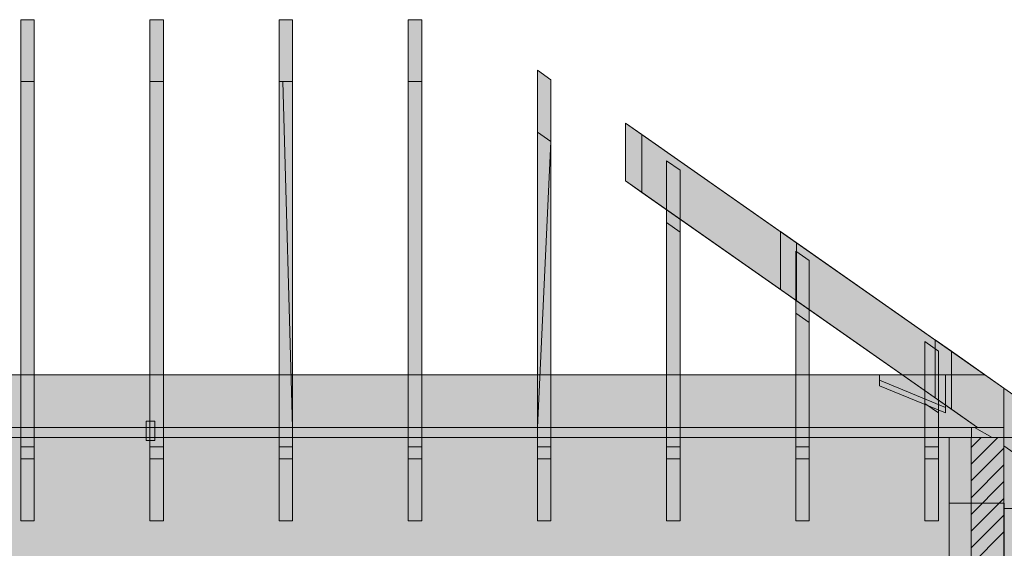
# Model space of a CAD drawing. Header units: millimetres. Extents: x 17 to 413, y 4 to 292.
# Tile 6 of 9: x 144 to 235, y 189 to 238. Entities that reach past the tile are written whole.
import ezdxf

# ---------------------------------------------------------------- set-up
doc = ezdxf.new("R2010")
doc.units = ezdxf.units.MM
for name, color, linetype in [('FILL-C_BDBDBF', 7, 'Continuous'), ('FILL-C_CCB294', 7, 'Continuous'), ('FILL-EPS', 7, 'Continuous'), ('FILL-TIMBER', 7, 'Continuous'), ('FILL-WHITE', 7, 'Continuous'), ('LINE-CORE', 7, 'Continuous'), ('LINE-INK', 7, 'Continuous'), ('LINE-STEEL_GREY', 7, 'Continuous'), ('LINE-TIMBER_DK', 7, 'Continuous')]:
    doc.layers.add(name, color=color, linetype=linetype)

msp = doc.modelspace()

# ---------------------------------------------------------------- hatches: boundary and pattern name
at = {"layer": 'FILL-C_BDBDBF', "true_color": 0xbdbdbf}
h = msp.add_hatch(color=9, dxfattribs=at)
h.dxf.hatch_style = 1
h.paths.add_polyline_path([(235.01, 141.301), (232.786, 141.301), (231.962, 141.301), (231.962, 199.203), (235.01, 199.203)])
at = {"layer": 'FILL-C_CCB294', "true_color": 0xccb294}
h = msp.add_hatch(color=253, dxfattribs=at)
h.dxf.hatch_style = 1
h.paths.add_polyline_path([(232.01, 199.203), (232.01, 199.451), (232.01, 200.139), (234.216, 200.139), (235.01, 200.139), (235.01, 199.891), (235.01, 199.203), (232.804, 199.203)])
h = msp.add_hatch(color=253, dxfattribs=at)
h.dxf.hatch_style = 1
h.paths.add_polyline_path([(232.01, 199.203), (232.01, 199.451), (232.01, 200.139), (234.216, 200.139), (235.01, 200.139), (235.01, 199.891), (235.01, 199.203), (232.804, 199.203)])
at = {"layer": 'FILL-EPS', "true_color": 0xccffff}
h = msp.add_hatch(color=7, dxfattribs=at)
h.dxf.hatch_style = 1
h.paths.add_polyline_path([(229.93, 199.203), (231.962, 199.203), (231.962, 141.301), (229.93, 141.301), (229.93, 143.294), (229.93, 153.483), (229.93, 158.47), (229.93, 159.694), (229.93, 168.223), (229.93, 172.279), (229.93, 193.117), (229.93, 193.41), (229.93, 194.305)])
h = msp.add_hatch(color=7, dxfattribs=at)
h.dxf.hatch_style = 1
h.paths.add_polyline_path([(237.042, 196.411), (237.042, 195.553), (237.042, 192.617), (237.042, 188.404), (237.042, 168.223), (237.042, 165.39), (237.042, 153.483), (237.042, 150.036), (237.042, 149.621), (237.042, 149.126), (237.042, 148.049), (237.042, 144.753), (237.042, 140.801), (236.16, 140.801), (235.031, 140.801), (235.031, 141.078), (235.031, 141.301), (235.01, 141.301), (235.01, 199.203), (235.28, 199.203), (237.042, 199.203), (237.042, 197.349), (237.042, 197.116)])
at = {"layer": 'FILL-TIMBER', "true_color": 0xedd6a8}
h = msp.add_hatch(color=41, dxfattribs=at)
h.dxf.hatch_style = 1
h.paths.add_polyline_path([(144.932, 238.025), (144.932, 233.791), (144.932, 232.281), (143.998, 232.281), (143.672, 232.281), (143.672, 232.728), (143.672, 233.709), (143.672, 238.025), (144.601, 238.025)])
h = msp.add_hatch(color=41, dxfattribs=at)
h.dxf.hatch_style = 1
h.paths.add_polyline_path([(156.134, 238.025), (156.932, 238.025), (156.932, 234.386), (156.932, 232.281), (156.15, 232.281), (155.672, 232.281), (155.672, 232.94), (155.672, 234.386), (155.672, 238.025)])
h = msp.add_hatch(color=41, dxfattribs=at)
h.dxf.hatch_style = 1
h.paths.add_polyline_path([(168.003, 238.025), (168.932, 238.025), (168.932, 233.709), (168.932, 232.281), (168.017, 232.281), (167.672, 232.281), (167.672, 232.754), (167.672, 233.791), (167.672, 238.025)])
h = msp.add_hatch(color=41, dxfattribs=at)
h.dxf.hatch_style = 1
h.paths.add_polyline_path([(180.932, 238.025), (180.932, 232.722), (180.932, 232.281), (179.802, 232.281), (179.672, 232.281), (179.672, 232.458), (179.672, 232.846), (179.672, 238.025), (180.835, 238.025)])
at = {"layer": 'FILL-WHITE', "true_color": 0xffffff}
h = msp.add_hatch(color=7, dxfattribs=at)
h.dxf.hatch_style = 1
h.paths.add_polyline_path([(143.672, 204.085), (143.672, 238.025), (144.593, 238.025), (144.601, 238.025), (144.601, 238.025), (144.601, 238.025), (144.601, 238.025), (144.932, 238.025), (144.932, 204.085), (144.932, 197.228), (143.672, 197.228)])
h = msp.add_hatch(color=7, dxfattribs=at)
h.dxf.hatch_style = 1
h.paths.add_polyline_path([(155.672, 238.025), (156.932, 238.025), (156.932, 204.085), (156.933, 204.053), (156.932, 204.053), (156.932, 197.228), (155.672, 197.228)])
h = msp.add_hatch(color=7, dxfattribs=at)
h.dxf.hatch_style = 1
h.paths.add_polyline_path([(167.672, 238.025), (168.003, 238.025), (168.932, 238.025), (168.932, 204.085), (168.933, 204.053), (168.932, 204.053), (168.932, 197.228), (167.672, 197.228), (167.672, 204.085)])
h = msp.add_hatch(color=7, dxfattribs=at)
h.dxf.hatch_style = 1
h.paths.add_polyline_path([(179.672, 204.085), (179.672, 238.025), (180.827, 238.025), (180.835, 238.025), (180.835, 238.025), (180.835, 238.025), (180.932, 238.025), (180.932, 204.085), (180.932, 197.228), (179.672, 197.228)])
h = msp.add_hatch(color=7, dxfattribs=at)
h.dxf.hatch_style = 1
h.paths.add_polyline_path([(191.672, 204.085), (191.672, 233.327), (192.932, 232.445), (192.932, 197.228), (191.672, 197.228)])
h = msp.add_hatch(color=7, dxfattribs=at)
h.dxf.hatch_style = 1
h.paths.add_polyline_path([(191.672, 233.327), (192.932, 232.445), (192.932, 226.701), (191.672, 227.583), (191.672, 233.327)])
h = msp.add_hatch(color=7, dxfattribs=at)
h.dxf.hatch_style = 1
h.paths.add_polyline_path([(143.998, 232.281), (144.932, 232.281), (144.932, 200.139), (144.933, 200.107), (144.932, 200.139), (143.672, 200.139), (143.672, 232.281)])
h = msp.add_hatch(color=7, dxfattribs=at)
h.dxf.hatch_style = 1
h.paths.add_polyline_path([(156.142, 232.281), (156.932, 232.281), (156.932, 200.139), (155.672, 200.139), (155.672, 232.281)])
h = msp.add_hatch(color=7, dxfattribs=at)
h.dxf.hatch_style = 1
h.paths.add_polyline_path([(167.672, 232.281), (168.017, 232.281), (168.932, 200.139), (167.672, 200.139)])
h = msp.add_hatch(color=7, dxfattribs=at)
h.dxf.hatch_style = 1
h.paths.add_polyline_path([(168.932, 232.281), (168.932, 200.139), (168.017, 232.281)])
h = msp.add_hatch(color=7, dxfattribs=at)
h.dxf.hatch_style = 1
h.paths.add_polyline_path([(179.802, 232.281), (180.932, 232.281), (180.932, 200.139), (179.672, 200.139), (179.672, 232.281)])
h = msp.add_hatch(color=7, dxfattribs=at)
h.dxf.hatch_style = 1
h.paths.add_polyline_path([(199.859, 228.414), (199.859, 228.414), (199.846, 228.423)])
h = msp.add_hatch(color=7, dxfattribs=at)
h.dxf.hatch_style = 1
h.paths.add_polyline_path([(199.859, 228.414), (201.368, 227.357), (201.368, 221.986), (199.859, 223.043), (199.859, 228.414)])
h = msp.add_hatch(color=7, dxfattribs=at)
h.dxf.hatch_style = 1
h.paths.add_polyline_path([(235.01, 203.801), (235.01, 203.801), (235.01, 203.801), (243.182, 198.079), (243.182, 198.079), (243.182, 192.707), (235.01, 198.43), (235.01, 200.139), (232.569, 200.139), (199.859, 223.043), (199.859, 228.414)])
h = msp.add_hatch(color=7, dxfattribs=at)
h.dxf.hatch_style = 1
h.paths.add_polyline_path([(191.672, 227.583), (192.932, 226.701), (191.672, 200.139)])
h = msp.add_hatch(color=7, dxfattribs=at)
h.dxf.hatch_style = 1
h.paths.add_polyline_path([(201.368, 227.357), (235.01, 203.801), (243.182, 198.079), (243.182, 192.707), (235.01, 198.43), (235.01, 200.139), (232.569, 200.139), (201.368, 221.986)])
h = msp.add_hatch(color=7, dxfattribs=at)
h.dxf.hatch_style = 1
h.paths.add_polyline_path([(192.932, 226.701), (192.932, 200.139), (191.672, 200.139)])
h = msp.add_hatch(color=7, dxfattribs=at)
h.dxf.hatch_style = 1
h.paths.add_polyline_path([(204.932, 224.042), (204.932, 204.085), (204.932, 197.228), (203.672, 197.228), (203.672, 204.085), (203.672, 224.924)])
h = msp.add_hatch(color=7, dxfattribs=at)
h.dxf.hatch_style = 1
h.paths.add_polyline_path([(204.932, 224.042), (204.932, 218.298), (203.672, 219.181), (203.672, 224.924)])
h = msp.add_hatch(color=7, dxfattribs=at)
h.dxf.hatch_style = 1
h.paths.add_polyline_path([(203.672, 200.139), (203.672, 219.181), (204.932, 218.298), (204.932, 200.139), (203.672, 200.139)])
h = msp.add_hatch(color=7, dxfattribs=at)
h.dxf.hatch_style = 1
h.paths.add_polyline_path([(214.239, 218.345), (214.239, 218.345), (214.226, 218.354)])
h = msp.add_hatch(color=7, dxfattribs=at)
h.dxf.hatch_style = 1
h.paths.add_polyline_path([(214.239, 218.345), (215.749, 217.288), (215.749, 211.916), (214.239, 212.974)])
h = msp.add_hatch(color=7, dxfattribs=at)
h.dxf.hatch_style = 1
h.paths.add_polyline_path([(214.239, 218.345), (235.01, 203.801), (235.01, 203.801), (235.01, 203.801), (243.182, 198.079), (243.182, 198.079), (243.208, 198.061), (243.182, 198.079), (243.182, 192.707), (235.01, 198.43), (235.01, 200.139), (232.569, 200.139), (214.239, 212.974)])
h = msp.add_hatch(color=7, dxfattribs=at)
h.dxf.hatch_style = 1
h.paths.add_polyline_path([(215.749, 211.916), (215.749, 217.288), (235.01, 203.801), (243.182, 198.079), (243.182, 192.707), (235.01, 198.43), (235.01, 200.139), (232.569, 200.139), (215.749, 211.916)])
h = msp.add_hatch(color=7, dxfattribs=at)
h.dxf.hatch_style = 1
h.paths.add_polyline_path([(216.932, 215.64), (216.932, 204.085), (216.932, 197.228), (215.672, 197.228), (215.672, 204.085), (215.672, 216.522)])
h = msp.add_hatch(color=7, dxfattribs=at)
h.dxf.hatch_style = 1
h.paths.add_polyline_path([(216.932, 215.64), (216.932, 209.896), (215.672, 210.778), (215.672, 216.522)])
h = msp.add_hatch(color=7, dxfattribs=at)
h.dxf.hatch_style = 1
h.paths.add_polyline_path([(215.672, 200.139), (215.672, 210.778), (216.932, 209.896), (216.932, 200.139)])
h = msp.add_hatch(color=7, dxfattribs=at)
h.dxf.hatch_style = 1
h.paths.add_polyline_path([(227.672, 208.119), (228.932, 207.237), (228.932, 197.228), (227.672, 197.228), (227.672, 204.085)])
h = msp.add_hatch(color=7, dxfattribs=at)
h.dxf.hatch_style = 1
h.paths.add_polyline_path([(228.932, 207.237), (228.932, 201.493), (227.672, 202.376), (227.672, 208.119)])
h = msp.add_hatch(color=7, dxfattribs=at)
h.dxf.hatch_style = 1
h.paths.add_polyline_path([(228.619, 208.276), (228.619, 208.276), (228.607, 208.285)])
h = msp.add_hatch(color=7, dxfattribs=at)
h.dxf.hatch_style = 1
h.paths.add_polyline_path([(228.619, 208.276), (230.129, 207.219), (230.129, 201.847), (228.619, 202.905)])
h = msp.add_hatch(color=7, dxfattribs=at)
h.dxf.hatch_style = 1
h.paths.add_polyline_path([(235.01, 203.801), (235.01, 203.801), (235.01, 203.801), (243.182, 198.079), (243.182, 198.079), (243.182, 192.707), (235.01, 198.43), (235.01, 200.139), (232.569, 200.139), (228.619, 202.905), (228.619, 208.276)])
h = msp.add_hatch(color=7, dxfattribs=at)
h.dxf.hatch_style = 1
h.paths.add_polyline_path([(230.129, 201.847), (230.129, 207.219), (234.997, 203.81), (235.01, 203.801), (235.01, 203.801), (235.01, 203.801), (243.182, 198.079), (243.182, 192.707), (235.01, 198.43), (235.01, 200.139), (232.569, 200.139)])
h = msp.add_hatch(color=7, dxfattribs=at)
h.dxf.hatch_style = 1
h.paths.add_polyline_path([(77.594, 203.801), (79.362, 205.039), (83.009, 205.039), (83.009, 201.495), (89.139, 204.026), (89.139, 205.039), (223.465, 205.039), (223.465, 204.026), (229.595, 201.495), (229.595, 205.039), (233.242, 205.039), (235.01, 203.801), (235.01, 200.139), (229.595, 200.139), (223.465, 200.139), (89.139, 200.139), (83.009, 200.139), (77.594, 200.139)])
h = msp.add_hatch(color=7, dxfattribs=at)
h.dxf.hatch_style = 1
h.paths.add_polyline_path([(79.362, 205.039), (83.009, 205.039), (83.009, 202.012), (89.139, 204.542), (89.139, 205.039), (223.465, 205.039), (223.465, 204.542), (229.595, 202.012), (229.595, 205.039), (233.242, 205.039), (235.01, 203.801), (235.01, 200.139), (229.595, 200.139), (223.465, 200.139), (83.009, 200.139), (77.594, 200.139), (77.594, 203.801)])
h = msp.add_hatch(color=7, dxfattribs=at)
h.dxf.hatch_style = 1
h.paths.add_polyline_path([(77.594, 203.801), (79.362, 205.039), (233.242, 205.039), (235.01, 203.801), (235.01, 200.139), (77.594, 200.139)])
h = msp.add_hatch(color=7, dxfattribs=at)
h.dxf.hatch_style = 1
h.paths.add_polyline_path([(79.362, 205.039), (233.242, 205.039), (235.01, 203.801), (235.01, 200.139), (77.594, 200.139), (77.594, 203.801)])
h = msp.add_hatch(color=7, dxfattribs=at)
h.dxf.hatch_style = 1
h.paths.add_polyline_path([(77.594, 203.801), (79.362, 205.039), (233.242, 205.039), (235.01, 203.801), (235.01, 200.139), (77.594, 200.139)])
h = msp.add_hatch(color=7, dxfattribs=at)
h.dxf.hatch_style = 1
h.paths.add_polyline_path([(79.362, 205.039), (233.242, 205.039), (235.01, 203.801), (235.01, 200.139), (77.594, 200.139), (77.594, 203.801)])
h = msp.add_hatch(color=7, dxfattribs=at)
h.dxf.hatch_style = 1
h.paths.add_polyline_path([(223.465, 204.542), (229.595, 202.012), (229.595, 201.495), (223.465, 204.026), (223.465, 204.542)])
h = msp.add_hatch(color=7, dxfattribs=at)
h.dxf.hatch_style = 1
h.paths.add_polyline_path([(228.932, 201.493), (228.932, 200.139), (227.672, 200.139), (227.672, 202.376)])
h = msp.add_hatch(color=7, dxfattribs=at)
h.dxf.hatch_style = 1
h.paths.add_polyline_path([(155.332, 200.739), (156.132, 200.739), (156.132, 198.939), (155.332, 198.939)])
h = msp.add_hatch(color=7, dxfattribs=at)
h.dxf.hatch_style = 1
h.paths.add_polyline_path([(156.132, 200.739), (156.132, 198.939), (155.332, 198.939), (155.332, 200.739)])
h = msp.add_hatch(color=7, dxfattribs=at)
h.dxf.hatch_style = 1
h.paths.add_polyline_path([(155.332, 200.739), (156.132, 200.739), (156.132, 198.939), (155.332, 198.939)])
h = msp.add_hatch(color=7, dxfattribs=at)
h.dxf.hatch_style = 1
h.paths.add_polyline_path([(156.132, 200.739), (156.132, 198.939), (155.332, 198.939), (155.332, 200.739)])
h = msp.add_hatch(color=7, dxfattribs=at)
h.dxf.hatch_style = 1
h.paths.add_polyline_path([(155.332, 200.739), (156.132, 200.739), (156.132, 198.939), (155.332, 198.939)])
h = msp.add_hatch(color=7, dxfattribs=at)
h.dxf.hatch_style = 1
h.paths.add_polyline_path([(156.132, 200.739), (156.132, 198.939), (155.332, 198.939), (155.332, 200.739)])
h = msp.add_hatch(color=7, dxfattribs=at)
h.dxf.hatch_style = 1
h.paths.add_polyline_path([(77.594, 200.139), (80.594, 200.139), (232.01, 200.139), (235.01, 200.139), (235.01, 199.203), (232.01, 199.203), (80.594, 199.203), (77.594, 199.203)])
h = msp.add_hatch(color=7, dxfattribs=at)
h.dxf.hatch_style = 1
h.paths.add_polyline_path([(80.594, 200.139), (232.01, 200.139), (232.01, 199.203), (80.594, 199.203)])
h = msp.add_hatch(color=7, dxfattribs=at)
h.dxf.hatch_style = 1
h.paths.add_polyline_path([(144.932, 200.139), (144.932, 198.341), (143.672, 198.341), (143.672, 200.139)])
h = msp.add_hatch(color=7, dxfattribs=at)
h.dxf.hatch_style = 1
h.paths.add_polyline_path([(156.932, 200.139), (156.932, 198.341), (155.672, 198.341), (155.672, 200.139)])
h = msp.add_hatch(color=7, dxfattribs=at)
h.dxf.hatch_style = 1
h.paths.add_polyline_path([(168.932, 200.139), (168.932, 198.341), (167.672, 198.341), (167.672, 200.139)])
h = msp.add_hatch(color=7, dxfattribs=at)
h.dxf.hatch_style = 1
h.paths.add_polyline_path([(180.932, 200.139), (180.932, 198.341), (179.672, 198.341), (179.672, 200.139)])
h = msp.add_hatch(color=7, dxfattribs=at)
h.dxf.hatch_style = 1
h.paths.add_polyline_path([(192.932, 200.139), (192.932, 198.341), (191.672, 198.341), (191.672, 200.139)])
h = msp.add_hatch(color=7, dxfattribs=at)
h.dxf.hatch_style = 1
h.paths.add_polyline_path([(204.932, 200.139), (204.932, 198.341), (203.672, 198.341), (203.672, 200.139)])
h = msp.add_hatch(color=7, dxfattribs=at)
h.dxf.hatch_style = 1
h.paths.add_polyline_path([(216.932, 200.139), (216.932, 198.341), (215.672, 198.341), (215.672, 200.139)])
h = msp.add_hatch(color=7, dxfattribs=at)
h.dxf.hatch_style = 1
h.paths.add_polyline_path([(228.932, 200.139), (228.932, 198.341), (227.672, 198.341), (227.672, 200.139)])
h = msp.add_hatch(color=7, dxfattribs=at)
h.dxf.hatch_style = 1
h.paths.add_polyline_path([(82.679, 153.483), (82.679, 199.203), (229.925, 199.203), (229.925, 153.483), (82.679, 153.483)])
h = msp.add_hatch(color=7, dxfattribs=at)
h.dxf.hatch_style = 1
h.paths.add_polyline_path([(229.925, 199.203), (229.925, 153.483), (82.679, 153.483), (82.679, 199.203)])
h = msp.add_hatch(color=7, dxfattribs=at)
h.dxf.hatch_style = 1
h.paths.add_polyline_path([(229.93, 199.203), (237.042, 199.203), (237.042, 153.483), (229.93, 153.483), (229.925, 153.483), (229.925, 199.203), (229.925, 199.203), (229.925, 199.235), (229.925, 199.235)])
h = msp.add_hatch(color=7, dxfattribs=at)
h.dxf.hatch_style = 1
h.paths.add_polyline_path([(229.925, 199.203), (237.042, 199.203), (237.042, 153.483), (229.925, 153.483)])
h = msp.add_hatch(color=7, dxfattribs=at)
h.dxf.hatch_style = 1
h.paths.add_polyline_path([(229.93, 153.483), (229.93, 199.203), (237.042, 199.203), (237.042, 153.483)])
h = msp.add_hatch(color=7, dxfattribs=at)
h.dxf.hatch_style = 1
h.paths.add_polyline_path([(144.932, 198.341), (144.932, 191.484), (143.672, 191.484), (143.672, 198.341)])
h = msp.add_hatch(color=7, dxfattribs=at)
h.dxf.hatch_style = 1
h.paths.add_polyline_path([(156.932, 198.341), (156.932, 191.484), (155.672, 191.484), (155.672, 198.341)])
h = msp.add_hatch(color=7, dxfattribs=at)
h.dxf.hatch_style = 1
h.paths.add_polyline_path([(167.672, 191.484), (167.672, 198.341), (168.932, 198.341), (168.932, 191.484), (167.672, 191.484)])
h = msp.add_hatch(color=7, dxfattribs=at)
h.dxf.hatch_style = 1
h.paths.add_polyline_path([(179.672, 191.484), (179.672, 198.341), (180.932, 198.341), (180.932, 191.484), (179.672, 191.484)])
h = msp.add_hatch(color=7, dxfattribs=at)
h.dxf.hatch_style = 1
h.paths.add_polyline_path([(191.672, 191.484), (191.672, 198.341), (192.932, 198.341), (192.932, 191.484), (191.672, 191.484)])
h = msp.add_hatch(color=7, dxfattribs=at)
h.dxf.hatch_style = 1
h.paths.add_polyline_path([(203.672, 191.484), (203.672, 198.341), (204.932, 198.341), (204.932, 191.484), (203.672, 191.484)])
h = msp.add_hatch(color=7, dxfattribs=at)
h.dxf.hatch_style = 1
h.paths.add_polyline_path([(215.672, 191.484), (215.672, 198.341), (216.932, 198.341), (216.932, 191.484), (215.672, 191.484)])
h = msp.add_hatch(color=7, dxfattribs=at)
h.dxf.hatch_style = 1
h.paths.add_polyline_path([(227.672, 191.484), (227.672, 198.341), (228.932, 198.341), (228.932, 191.484), (227.672, 191.484)])
h = msp.add_hatch(color=7, dxfattribs=at)
h.dxf.hatch_style = 1
h.paths.add_polyline_path([(143.672, 197.228), (144.932, 197.228), (144.932, 191.484), (143.672, 191.484)])
h = msp.add_hatch(color=7, dxfattribs=at)
h.dxf.hatch_style = 1
h.paths.add_polyline_path([(155.672, 197.228), (156.932, 197.228), (156.932, 191.484), (155.672, 191.484)])
h = msp.add_hatch(color=7, dxfattribs=at)
h.dxf.hatch_style = 1
h.paths.add_polyline_path([(167.672, 197.228), (168.932, 197.228), (168.932, 191.484), (167.672, 191.484)])
h = msp.add_hatch(color=7, dxfattribs=at)
h.dxf.hatch_style = 1
h.paths.add_polyline_path([(179.672, 197.228), (180.932, 197.228), (180.932, 191.484), (179.672, 191.484)])
h = msp.add_hatch(color=7, dxfattribs=at)
h.dxf.hatch_style = 1
h.paths.add_polyline_path([(191.672, 197.228), (192.932, 197.228), (192.932, 191.484), (191.672, 191.484)])
h = msp.add_hatch(color=7, dxfattribs=at)
h.dxf.hatch_style = 1
h.paths.add_polyline_path([(203.672, 197.228), (204.932, 197.228), (204.932, 191.484), (203.672, 191.484)])
h = msp.add_hatch(color=7, dxfattribs=at)
h.dxf.hatch_style = 1
h.paths.add_polyline_path([(215.672, 197.228), (216.932, 197.228), (216.932, 191.484), (215.672, 191.484)])
h = msp.add_hatch(color=7, dxfattribs=at)
h.dxf.hatch_style = 1
h.paths.add_polyline_path([(227.672, 197.228), (228.932, 197.228), (228.932, 191.484), (227.672, 191.484)])
h = msp.add_hatch(color=7, dxfattribs=at)
h.dxf.hatch_style = 1
h.paths.add_polyline_path([(235.031, 193.117), (235.031, 168.223), (229.93, 168.223), (229.93, 193.117)])
h = msp.add_hatch(color=7, dxfattribs=at)
h.dxf.hatch_style = 1
h.paths.add_polyline_path([(229.93, 168.223), (229.93, 193.117), (235.031, 193.117), (235.031, 168.223)])
h = msp.add_hatch(color=7, dxfattribs=at)
h.dxf.hatch_style = 1
h.paths.add_polyline_path([(237.042, 192.617), (237.042, 168.223), (235.031, 168.223), (235.031, 192.617)])
h = msp.add_hatch(color=7, dxfattribs=at)
h.dxf.hatch_style = 1
h.paths.add_polyline_path([(235.031, 192.617), (237.042, 192.617), (237.042, 168.223), (235.031, 168.223)])

# ---------------------------------------------------------------- linework, layer by layer
at = {"layer": 'LINE-CORE', "lineweight": 5}
for points in [[(143.672, 204.085), (143.672, 238.025), (144.593, 238.025), (144.601, 238.025), (144.601, 238.025), (144.601, 238.025), (144.601, 238.025), (144.601, 238.025), (144.601, 238.025), (144.932, 238.025), (144.932, 204.085), (144.932, 204.085), (144.932, 197.228), (143.672, 197.228), (143.672, 204.085)], [(155.672, 238.025), (155.672, 238.025), (156.932, 238.025), (156.932, 204.085), (156.933, 204.053), (156.932, 204.053), (156.932, 197.228), (155.672, 197.228)], [(167.672, 238.025), (168.003, 238.025), (168.932, 238.025), (168.932, 204.085), (168.933, 204.053), (168.932, 204.053), (168.932, 197.228), (167.672, 197.228), (167.672, 204.085)], [(179.672, 204.085), (179.672, 204.085), (179.672, 238.025), (180.827, 238.025), (180.835, 238.025), (180.835, 238.025), (180.835, 238.025), (180.932, 238.025), (180.932, 204.085), (180.932, 204.085), (180.932, 197.228), (180.932, 197.228), (180.932, 197.228), (179.672, 197.228), (179.672, 204.085)], [(191.672, 204.085), (191.672, 233.327), (192.932, 232.445), (192.932, 232.445), (192.932, 232.445), (192.932, 197.228), (192.932, 197.228), (192.932, 197.228), (191.672, 197.228), (191.672, 204.085)], [(191.672, 233.327), (191.672, 233.327), (192.932, 232.445), (192.932, 226.701), (192.932, 226.701), (192.932, 226.701), (192.932, 226.701), (191.672, 227.583), (191.672, 233.327), (191.672, 233.327)], [(143.998, 232.281), (144.932, 232.281), (144.932, 200.139), (144.932, 200.139), (144.933, 200.107), (144.933, 200.107), (144.932, 200.139), (143.672, 200.139), (143.672, 232.281)], [(156.142, 232.281), (156.932, 232.281), (156.932, 200.139), (156.932, 200.139), (155.672, 200.139), (155.672, 232.281), (155.672, 232.281)], [(167.672, 232.281), (167.672, 232.281), (167.672, 232.281), (167.672, 232.281), (168.017, 232.281), (168.932, 200.139), (167.672, 200.139)], [(168.932, 232.281), (168.932, 200.139), (168.017, 232.281)], [(179.802, 232.281), (180.932, 232.281), (180.932, 200.139), (179.672, 200.139), (179.672, 232.281)], [(199.859, 228.414), (199.859, 228.414), (199.846, 228.423)], [(199.859, 228.414), (201.368, 227.357), (201.368, 221.986), (201.368, 221.986), (201.368, 221.986), (201.368, 221.986), (199.859, 223.043), (199.859, 228.414), (199.859, 228.414), (199.859, 228.414)], [(235.01, 203.801), (235.01, 203.801), (235.01, 203.801), (243.182, 198.079), (243.182, 198.079), (243.182, 192.707), (235.01, 198.43), (235.01, 200.139), (232.569, 200.139), (199.859, 223.043), (199.859, 228.414)], [(191.672, 227.583), (192.932, 226.701), (191.672, 200.139)], [(201.368, 227.357), (235.01, 203.801), (235.01, 203.801), (235.01, 203.801), (235.01, 203.801), (243.182, 198.079), (243.182, 198.079), (243.182, 192.707), (235.01, 198.43), (235.01, 200.139), (232.569, 200.139), (232.569, 200.139), (232.569, 200.139), (201.368, 221.986)], [(192.932, 226.701), (192.932, 200.139), (191.672, 200.139)], [(204.932, 224.042), (204.932, 204.085), (204.932, 204.085), (204.932, 197.228), (204.932, 197.228), (204.932, 197.228), (203.672, 197.228), (203.672, 204.085), (203.672, 204.085), (203.672, 204.085), (203.672, 224.924), (203.672, 224.924)], [(204.932, 224.042), (204.932, 218.298), (204.932, 218.298), (203.672, 219.181), (203.672, 224.924), (203.672, 224.924)], [(203.672, 200.139), (203.672, 200.139), (203.672, 219.181), (204.932, 218.298), (204.932, 218.298), (204.932, 200.139), (203.672, 200.139), (203.672, 200.139)], [(214.239, 218.345), (214.239, 218.345), (214.226, 218.354)], [(214.239, 218.345), (215.749, 217.288), (215.749, 211.916), (214.239, 212.974)], [(214.239, 218.345), (235.01, 203.801), (235.01, 203.801), (235.01, 203.801), (243.182, 198.079), (243.182, 198.079), (243.182, 198.079), (243.208, 198.061), (243.182, 198.079), (243.182, 192.707), (243.182, 192.707), (235.01, 198.43), (235.01, 200.139), (232.569, 200.139), (232.569, 200.139), (232.569, 200.139), (232.569, 200.139), (232.569, 200.139), (214.239, 212.974), (214.239, 218.345)], [(215.749, 211.916), (215.749, 211.916), (215.749, 217.288), (235.01, 203.801), (235.01, 203.801), (235.01, 203.801), (235.01, 203.801), (235.01, 203.801), (243.182, 198.079), (243.182, 198.079), (243.182, 192.707), (235.01, 198.43), (235.01, 200.139), (232.569, 200.139), (215.749, 211.916), (215.749, 211.916)], [(216.932, 215.64), (216.932, 204.085), (216.932, 197.228), (216.932, 197.228), (216.932, 197.228), (215.672, 197.228), (215.672, 204.085), (215.672, 204.085), (215.672, 204.085), (215.672, 216.522)], [(216.932, 215.64), (216.932, 209.896), (216.932, 209.896), (215.672, 210.778), (215.672, 216.522)], [(215.672, 200.139), (215.672, 210.778), (216.932, 209.896), (216.932, 209.896), (216.932, 200.139), (215.672, 200.139)], [(227.672, 208.119), (228.932, 207.237), (228.932, 207.237), (228.932, 197.228), (228.932, 197.228), (228.932, 197.228), (227.672, 197.228), (227.672, 204.085)], [(228.932, 207.237), (228.932, 201.493), (228.932, 201.493), (227.672, 202.376), (227.672, 208.119), (227.672, 208.119)], [(228.619, 208.276), (228.619, 208.276), (228.607, 208.285)], [(228.619, 208.276), (230.129, 207.219), (230.129, 201.847), (228.619, 202.905)], [(235.01, 203.801), (235.01, 203.801), (235.01, 203.801), (243.182, 198.079), (243.182, 198.079), (243.182, 198.079), (243.182, 192.707), (243.182, 192.707), (235.01, 198.43), (235.01, 200.139), (232.569, 200.139), (232.569, 200.139), (228.619, 202.905), (228.619, 208.276)], [(230.129, 201.847), (230.129, 201.847), (230.129, 207.219), (234.997, 203.81), (235.01, 203.801), (235.01, 203.801), (235.01, 203.801), (243.182, 198.079), (243.182, 198.079), (243.182, 192.707), (235.01, 198.43), (235.01, 200.139), (232.569, 200.139), (232.569, 200.139), (230.129, 201.847)], [(77.594, 203.801), (79.362, 205.039), (83.009, 205.039), (83.009, 201.495), (89.139, 204.026), (89.139, 205.039), (223.465, 205.039), (223.465, 204.026), (229.595, 201.495), (229.595, 205.039), (233.242, 205.039), (235.01, 203.801), (235.01, 200.139), (229.595, 200.139), (223.465, 200.139), (89.139, 200.139), (83.009, 200.139), (77.594, 200.139)], [(79.362, 205.039), (83.009, 205.039), (83.009, 202.012), (89.139, 204.542), (89.139, 205.039), (223.465, 205.039), (223.465, 204.542), (229.595, 202.012), (229.595, 205.039), (233.242, 205.039), (235.01, 203.801), (235.01, 200.139), (229.595, 200.139), (223.465, 200.139), (83.009, 200.139), (77.594, 200.139), (77.594, 203.801)], [(77.594, 203.801), (79.362, 205.039), (233.242, 205.039), (235.01, 203.801), (235.01, 200.139), (77.594, 200.139)], [(79.362, 205.039), (233.242, 205.039), (235.01, 203.801), (235.01, 200.139), (77.594, 200.139), (77.594, 203.801)], [(77.594, 203.801), (79.362, 205.039), (233.242, 205.039), (235.01, 203.801), (235.01, 200.139), (77.594, 200.139)], [(79.362, 205.039), (233.242, 205.039), (235.01, 203.801), (235.01, 200.139), (77.594, 200.139), (77.594, 203.801)], [(223.465, 204.542), (229.595, 202.012), (229.595, 201.495), (229.595, 201.495), (229.595, 201.495), (223.465, 204.026), (223.465, 204.542), (223.465, 204.542)], [(228.932, 201.493), (228.932, 200.139), (227.672, 200.139), (227.672, 202.376), (227.672, 202.376)], [(155.332, 200.739), (156.132, 200.739), (156.132, 198.939), (155.332, 198.939)], [(156.132, 200.739), (156.132, 198.939), (155.332, 198.939), (155.332, 200.739)], [(155.332, 200.739), (156.132, 200.739), (156.132, 198.939), (155.332, 198.939)], [(156.132, 200.739), (156.132, 198.939), (155.332, 198.939), (155.332, 200.739)], [(155.332, 200.739), (156.132, 200.739), (156.132, 198.939), (155.332, 198.939)], [(156.132, 200.739), (156.132, 198.939), (155.332, 198.939), (155.332, 200.739)], [(77.594, 200.139), (80.594, 200.139), (80.594, 200.139), (232.01, 200.139), (232.01, 200.139), (235.01, 200.139), (235.01, 199.203), (232.01, 199.203), (232.01, 199.203), (80.594, 199.203), (80.594, 199.203), (77.594, 199.203), (77.594, 199.203)], [(80.594, 200.139), (232.01, 200.139), (232.01, 199.203), (80.594, 199.203), (80.594, 200.139)], [(144.932, 200.139), (144.932, 198.341), (143.672, 198.341), (143.672, 200.139)], [(156.932, 200.139), (156.932, 198.341), (155.672, 198.341), (155.672, 200.139)], [(168.932, 200.139), (168.932, 198.341), (167.672, 198.341), (167.672, 200.139)], [(180.932, 200.139), (180.932, 198.341), (179.672, 198.341), (179.672, 200.139)], [(192.932, 200.139), (192.932, 198.341), (191.672, 198.341), (191.672, 200.139)], [(204.932, 200.139), (204.932, 198.341), (203.672, 198.341), (203.672, 200.139)], [(216.932, 200.139), (216.932, 198.341), (215.672, 198.341), (215.672, 200.139)], [(228.932, 200.139), (228.932, 198.341), (227.672, 198.341), (227.672, 200.139)], [(82.679, 153.483), (82.679, 199.203), (229.925, 199.203), (229.925, 199.203), (229.925, 199.203), (229.925, 153.483), (82.679, 153.483), (82.679, 153.483), (82.679, 153.483)], [(229.925, 199.203), (229.925, 153.483), (82.679, 153.483), (82.679, 199.203)], [(229.93, 199.203), (237.042, 199.203), (237.042, 153.483), (237.042, 153.483), (229.93, 153.483), (229.925, 153.483), (229.925, 199.203), (229.925, 199.203), (229.925, 199.203), (229.925, 199.235), (229.925, 199.235), (229.925, 199.235), (229.925, 199.235)], [(229.925, 199.203), (237.042, 199.203), (237.042, 153.483), (229.925, 153.483)], [(229.93, 153.483), (229.93, 199.203), (237.042, 199.203), (237.042, 199.203), (237.042, 153.483), (229.93, 153.483)], [(144.932, 198.341), (144.932, 191.484), (143.672, 191.484), (143.672, 198.341)], [(156.932, 198.341), (156.932, 191.484), (155.672, 191.484), (155.672, 198.341)], [(167.672, 191.484), (167.672, 198.341), (168.932, 198.341), (168.932, 198.341), (168.932, 198.341), (168.932, 191.484), (167.672, 191.484), (167.672, 191.484)], [(179.672, 191.484), (179.672, 198.341), (180.932, 198.341), (180.932, 198.341), (180.932, 198.341), (180.932, 191.484), (179.672, 191.484), (179.672, 191.484)], [(191.672, 191.484), (191.672, 198.341), (192.932, 198.341), (192.932, 198.341), (192.932, 198.341), (192.932, 191.484), (191.672, 191.484), (191.672, 191.484)], [(203.672, 191.484), (203.672, 198.341), (204.932, 198.341), (204.932, 198.341), (204.932, 198.341), (204.932, 191.484), (203.672, 191.484), (203.672, 191.484)], [(215.672, 191.484), (215.672, 198.341), (216.932, 198.341), (216.932, 198.341), (216.932, 198.341), (216.932, 191.484), (215.672, 191.484), (215.672, 191.484)], [(227.672, 191.484), (227.672, 198.341), (228.932, 198.341), (228.932, 198.341), (228.932, 198.341), (228.932, 191.484), (227.672, 191.484), (227.672, 191.484)], [(143.672, 197.228), (144.932, 197.228), (144.932, 191.484), (143.672, 191.484)], [(155.672, 197.228), (156.932, 197.228), (156.932, 191.484), (155.672, 191.484)], [(167.672, 197.228), (168.932, 197.228), (168.932, 191.484), (167.672, 191.484)], [(179.672, 197.228), (180.932, 197.228), (180.932, 191.484), (179.672, 191.484)], [(191.672, 197.228), (192.932, 197.228), (192.932, 191.484), (191.672, 191.484)], [(203.672, 197.228), (204.932, 197.228), (204.932, 191.484), (203.672, 191.484)], [(215.672, 197.228), (216.932, 197.228), (216.932, 191.484), (215.672, 191.484)], [(227.672, 197.228), (228.932, 197.228), (228.932, 191.484), (227.672, 191.484)], [(235.031, 193.117), (235.031, 168.223), (235.031, 168.223), (229.93, 168.223), (229.93, 193.117), (229.93, 193.117)], [(229.93, 168.223), (229.93, 193.117), (235.031, 193.117), (235.031, 193.117), (235.031, 168.223), (229.93, 168.223)], [(237.042, 192.617), (237.042, 168.223), (235.031, 168.223), (235.031, 192.617)], [(235.031, 192.617), (237.042, 192.617), (237.042, 168.223), (235.031, 168.223)]]:
    msp.add_lwpolyline(points, close=True, dxfattribs=at)
at = {"layer": 'LINE-INK', "lineweight": 5}
for points in [[(144.932, 238.025), (144.932, 233.791), (144.932, 232.281), (143.998, 232.281), (143.672, 232.281), (143.672, 232.728), (143.672, 233.709), (143.672, 238.025), (144.601, 238.025)], [(156.134, 238.025), (156.932, 238.025), (156.932, 234.386), (156.932, 232.281), (156.15, 232.281), (155.672, 232.281), (155.672, 232.94), (155.672, 234.386), (155.672, 238.025)], [(168.003, 238.025), (168.932, 238.025), (168.932, 233.709), (168.932, 232.281), (168.017, 232.281), (167.672, 232.281), (167.672, 232.754), (167.672, 233.791), (167.672, 238.025)], [(180.932, 238.025), (180.932, 232.722), (180.932, 232.281), (179.802, 232.281), (179.672, 232.281), (179.672, 232.458), (179.672, 232.846), (179.672, 238.025), (180.835, 238.025)], [(232.01, 199.203), (232.01, 199.451), (232.01, 200.139), (234.216, 200.139), (235.01, 200.139), (235.01, 199.891), (235.01, 199.203), (232.804, 199.203)], [(232.01, 199.203), (232.01, 199.451), (232.01, 200.139), (234.216, 200.139), (235.01, 200.139), (235.01, 199.891), (235.01, 199.203), (232.804, 199.203)], [(229.93, 199.203), (231.962, 199.203), (231.962, 141.301), (229.93, 141.301), (229.93, 143.294), (229.93, 153.483), (229.93, 158.47), (229.93, 159.694), (229.93, 168.223), (229.93, 172.279), (229.93, 193.117), (229.93, 193.41), (229.93, 194.305)], [(235.01, 141.301), (232.786, 141.301), (231.962, 141.301), (231.962, 199.203), (235.01, 199.203)], [(237.042, 196.411), (237.042, 195.553), (237.042, 192.617), (237.042, 188.404), (237.042, 168.223), (237.042, 165.39), (237.042, 153.483), (237.042, 150.036), (237.042, 149.621), (237.042, 149.126), (237.042, 148.049), (237.042, 144.753), (237.042, 140.801), (236.16, 140.801), (235.031, 140.801), (235.031, 141.078), (235.031, 141.301), (235.01, 141.301), (235.01, 199.203), (235.28, 199.203), (237.042, 199.203), (237.042, 197.349), (237.042, 197.116)]]:
    msp.add_lwpolyline(points, close=True, dxfattribs=at)
msp.add_lwpolyline([(235.031, 141.078), (235.031, 141.301), (235.01, 141.301), (232.786, 141.301), (231.962, 141.301), (229.93, 141.301), (229.93, 143.294), (229.93, 153.483), (229.93, 158.47), (229.93, 159.694), (229.93, 168.223), (229.93, 172.279), (229.93, 193.117), (229.93, 193.41), (229.93, 194.305), (229.93, 199.203), (231.962, 199.203), (235.01, 199.203), (235.28, 199.203)], dxfattribs=at)
at = {"layer": 'LINE-STEEL_GREY', "lineweight": 5}
for p, q in [((231.962, 196.729), (234.436, 199.203)), ((231.962, 198.285), (232.88, 199.203)), ((231.962, 195.174), (235.01, 198.222)), ((231.962, 193.618), (235.01, 196.666)), ((231.962, 192.063), (235.01, 195.111)), ((231.962, 190.507), (235.01, 193.555)), ((231.962, 188.951), (235.01, 191.999)), ((231.962, 187.396), (235.01, 190.444))]:
    msp.add_line(p, q, dxfattribs=at)
at = {"layer": 'LINE-TIMBER_DK', "lineweight": 5}
msp.add_line((232.291, 200.139), (233.913, 199.203), dxfattribs=at)
msp.add_line((232.291, 200.139), (233.913, 199.203), dxfattribs=at)

doc.saveas('drawing.dxf')
